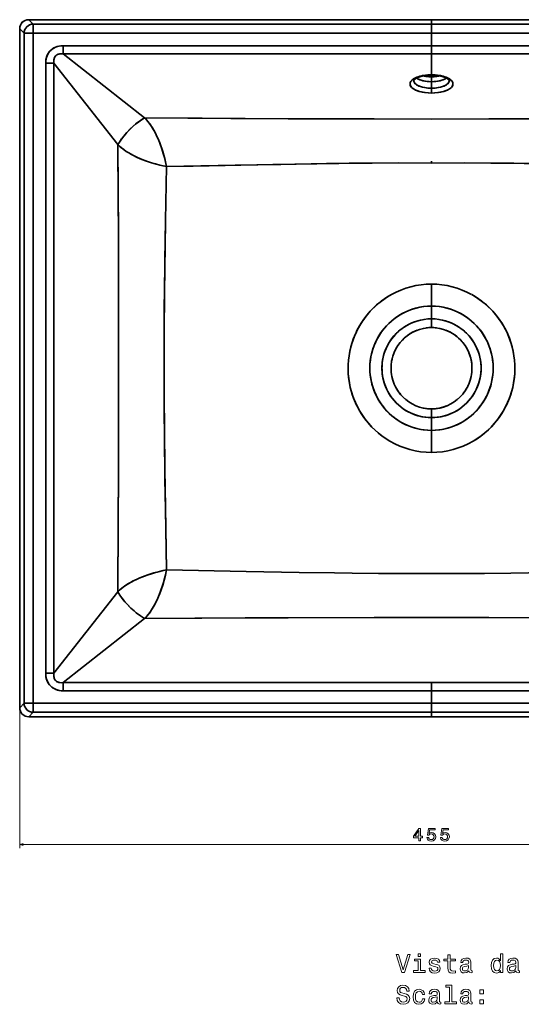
# Model space of a CAD drawing. Extents: x 367 to 1789, y 69 to 1256.
# Tile 1 of 4: x 367 to 644, y 69 to 613. Entities that reach past the tile are written whole.
import ezdxf

# ---------------------------------------------------------------- set-up
doc = ezdxf.new("R2010")
doc.units = 0

msp = doc.modelspace()

# ---------------------------------------------------------------- linework, layer by layer
at = {"color": 7, "lineweight": 35, "ltscale": 0.086727}
for p, q in [((374.4, 610.58), (371.94, 613.03)), ((374.4, 610.58), (371.94, 613.03)), ((366.94, 608.03), (369.4, 605.58)), ((366.94, 608.03), (369.4, 605.58)), ((369.4, 235.37), (366.94, 232.92)), ((369.4, 235.37), (366.94, 232.92)), ((371.94, 227.92), (374.4, 230.38)), ((371.94, 227.92), (374.4, 230.38))]:
    msp.add_line(p, q, dxfattribs=at)
at = {"color": 7, "lineweight": 35}
for p, q in [((371.94, 613.03), (594.5, 613.03)), ((594.5, 613.03), (371.94, 613.03)), ((594.5, 610.58), (374.4, 610.58)), ((594.5, 610.58), (374.4, 610.58)), ((817.06, 613.03), (594.5, 613.03)), ((594.5, 613.03), (817.06, 613.03)), ((814.6, 610.58), (594.5, 610.58)), ((594.5, 610.58), (814.6, 610.58)), ((366.94, 232.92), (366.94, 608.03)), ((366.94, 608.03), (366.94, 232.92)), ((369.4, 605.58), (369.4, 235.37)), ((369.4, 605.58), (369.4, 235.37)), ((374.4, 235.37), (374.4, 605.58)), ((374.4, 605.58), (594.5, 605.58)), ((374.4, 605.58), (594.5, 605.58)), ((374.4, 235.37), (374.4, 605.58)), ((814.6, 605.58), (594.5, 605.58)), ((594.5, 605.58), (814.6, 605.58)), ((594.5, 598.67), (390.93, 598.67)), ((390.93, 598.67), (594.5, 598.67)), ((798.07, 598.67), (594.5, 598.67)), ((594.5, 598.67), (798.07, 598.67)), ((435.97, 558.78), (390.93, 594.14)), ((390.93, 594.14), (594.5, 594.14)), ((594.5, 594.14), (390.93, 594.14)), ((390.93, 594.14), (435.97, 558.78)), ((798.07, 594.14), (594.5, 594.14)), ((594.5, 594.14), (798.07, 594.14)), ((381.31, 589.04), (381.31, 251.91)), ((381.31, 251.91), (381.31, 589.04)), ((385.84, 251.91), (385.84, 589.04)), ((385.84, 589.04), (421.19, 544.01)), ((385.84, 589.04), (385.84, 251.91)), ((421.19, 544.01), (385.84, 589.04)), ((421.19, 296.95), (385.84, 251.91)), ((385.84, 251.91), (421.19, 296.95)), ((390.93, 246.82), (435.97, 282.17)), ((435.97, 282.17), (390.93, 246.82)), ((594.5, 246.82), (390.93, 246.82)), ((390.93, 246.82), (594.5, 246.82)), ((798.07, 246.82), (594.5, 246.82)), ((594.5, 246.82), (798.07, 246.82)), ((390.93, 242.28), (594.5, 242.28)), ((594.5, 242.28), (390.93, 242.28)), ((798.07, 242.28), (594.5, 242.28)), ((594.5, 242.28), (798.07, 242.28)), ((594.5, 235.37), (374.4, 235.37)), ((594.5, 235.37), (374.4, 235.37)), ((594.5, 235.37), (814.6, 235.37)), ((814.6, 235.37), (594.5, 235.37)), ((374.4, 230.38), (594.5, 230.38)), ((374.4, 230.38), (594.5, 230.38)), ((594.5, 230.38), (814.6, 230.38)), ((814.6, 230.38), (594.5, 230.38)), ((594.5, 227.92), (371.94, 227.92)), ((371.94, 227.92), (594.5, 227.92)), ((594.5, 227.92), (817.06, 227.92)), ((817.06, 227.92), (594.5, 227.92))]:
    msp.add_line(p, q, dxfattribs=at)
at = {"color": 7, "lineweight": 35, "ltscale": 0.124973}
for p, q in [((374.4, 605.58), (374.4, 610.58)), ((374.4, 605.58), (374.4, 610.58)), ((594.5, 605.58), (594.5, 610.58)), ((594.5, 610.58), (594.5, 605.58)), ((369.4, 605.58), (374.4, 605.58)), ((369.4, 605.58), (374.4, 605.58)), ((374.4, 235.37), (369.4, 235.37)), ((374.4, 235.37), (369.4, 235.37)), ((374.4, 230.38), (374.4, 235.37)), ((374.4, 230.38), (374.4, 235.37)), ((594.5, 230.38), (594.5, 235.37)), ((594.5, 235.37), (594.5, 230.38))]:
    msp.add_line(p, q, dxfattribs=at)
at = {"color": 7, "lineweight": 35, "ltscale": 0.061325}
for p, q in [((594.5, 613.03), (594.5, 610.58)), ((594.5, 613.03), (594.5, 610.58)), ((594.5, 227.92), (594.5, 230.38)), ((594.5, 227.92), (594.5, 230.38))]:
    msp.add_line(p, q, dxfattribs=at)
at = {"color": 7, "lineweight": 35, "ltscale": 0.172751}
for p, q in [((594.5, 605.58), (594.5, 598.67)), ((594.5, 605.58), (594.5, 598.67)), ((594.5, 242.28), (594.5, 235.37)), ((594.5, 242.28), (594.5, 235.37))]:
    msp.add_line(p, q, dxfattribs=at)
at = {"color": 7, "lineweight": 35, "ltscale": 0.113412}
for p, q in [((390.93, 598.67), (390.93, 594.14)), ((390.93, 594.14), (390.93, 598.67)), ((594.5, 598.67), (594.5, 594.14)), ((594.5, 598.67), (594.5, 594.14)), ((385.84, 589.04), (381.31, 589.04)), ((381.31, 589.04), (385.84, 589.04)), ((381.31, 251.91), (385.84, 251.91)), ((385.84, 251.91), (381.31, 251.91)), ((390.93, 246.82), (390.93, 242.28)), ((390.93, 242.28), (390.93, 246.82)), ((594.5, 246.82), (594.5, 242.28)), ((594.5, 246.82), (594.5, 242.28))]:
    msp.add_line(p, q, dxfattribs=at)
at = {"color": 7, "lineweight": 35, "ltscale": 0.288751}
msp.add_line((594.5, 594.14), (594.5, 582.59), dxfattribs=at)
msp.add_line((594.5, 594.14), (594.5, 582.59), dxfattribs=at)
at = {"color": 7, "lineweight": 35, "ltscale": 0.004634}
msp.add_line((594.5, 582.59), (594.5, 582.4), dxfattribs=at)
at = {"color": 7, "lineweight": 35, "ltscale": 0.004636}
msp.add_line((594.5, 582.59), (594.5, 582.4), dxfattribs=at)
at = {"color": 7, "lineweight": 35, "ltscale": 0.024135}
for p, q in [((594.5, 581.43), (594.5, 582.4)), ((594.5, 582.4), (594.5, 581.43))]:
    msp.add_line(p, q, dxfattribs=at)
at = {"color": 7, "lineweight": 35, "ltscale": 0.066393}
msp.add_line((594.5, 581.43), (594.5, 578.78), dxfattribs=at)
msp.add_line((594.5, 581.43), (594.5, 578.78), dxfattribs=at)
at = {"color": 7, "lineweight": 35, "ltscale": 0.090729}
msp.add_line((594.5, 575.15), (594.5, 578.78), dxfattribs=at)
msp.add_line((594.5, 575.15), (594.5, 578.78), dxfattribs=at)
at = {"color": 7, "lineweight": 35, "ltscale": 0.066391}
msp.add_line((594.5, 575.15), (594.5, 572.49), dxfattribs=at)
msp.add_line((594.5, 575.15), (594.5, 572.49), dxfattribs=at)
at = {"color": 7, "lineweight": 35, "ltscale": 0.000555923}
msp.add_line((447.58, 534.24), (447.59, 534.21), dxfattribs=at)
at = {"color": 7, "lineweight": 35, "ltscale": 0.000257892}
msp.add_line((447.58, 534.24), (447.59, 534.23), dxfattribs=at)
at = {"color": 7, "lineweight": 35, "ltscale": 0.026543}
msp.add_line((594.5, 533.82), (594.5, 534.88), dxfattribs=at)
msp.add_line((594.5, 533.82), (594.5, 534.88), dxfattribs=at)
at = {"color": 7, "lineweight": 35, "ltscale": 0.302872}
msp.add_line((594.5, 454.84), (594.5, 466.96), dxfattribs=at)
msp.add_line((594.5, 454.84), (594.5, 466.96), dxfattribs=at)
at = {"color": 7, "lineweight": 35, "ltscale": 0.176309}
msp.add_line((594.5, 454.84), (594.5, 447.79), dxfattribs=at)
msp.add_line((594.5, 454.84), (594.5, 447.79), dxfattribs=at)
at = {"color": 7, "lineweight": 35, "ltscale": 0.120265}
msp.add_line((594.5, 447.79), (594.5, 442.98), dxfattribs=at)
msp.add_line((594.5, 447.79), (594.5, 442.98), dxfattribs=at)
at = {"color": 7, "lineweight": 35, "ltscale": 0.00909}
msp.add_line((573.71, 428.75), (573.85, 429.08), dxfattribs=at)
at = {"color": 7, "lineweight": 35, "ltscale": 0.006746}
msp.add_line((616.86, 420.48), (616.86, 420.75), dxfattribs=at)
at = {"color": 7, "lineweight": 35, "ltscale": 0.120267}
msp.add_line((594.5, 397.98), (594.5, 393.17), dxfattribs=at)
msp.add_line((594.5, 397.98), (594.5, 393.17), dxfattribs=at)
at = {"color": 7, "lineweight": 35, "ltscale": 0.002763}
msp.add_line((594.5, 397.98), (594.61, 397.98), dxfattribs=at)
at = {"color": 7, "lineweight": 35, "ltscale": 0.176311}
msp.add_line((594.5, 393.17), (594.5, 386.12), dxfattribs=at)
msp.add_line((594.5, 393.17), (594.5, 386.12), dxfattribs=at)
at = {"color": 7, "lineweight": 35, "ltscale": 0.30452}
msp.add_line((594.5, 373.93), (594.5, 386.12), dxfattribs=at)
msp.add_line((594.5, 373.93), (594.5, 386.12), dxfattribs=at)
at = {"color": 7, "lineweight": 35, "ltscale": 0.000478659}
msp.add_line((447.59, 306.73), (447.58, 306.71), dxfattribs=at)
at = {"color": 7, "lineweight": 35, "ltscale": 0.000424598}
msp.add_line((447.59, 306.71), (447.59, 306.73), dxfattribs=at)
at = {"color": 7, "lineweight": 13}
for p, q in [((366.94, 230.92), (366.94, 155.36)), ((366.94, 157.36), (822.06, 157.36))]:
    msp.add_line(p, q, dxfattribs=at)
at = {"color": 7, "lineweight": 35}
for points in [[(390.93, 598.67), (389.87, 598.62), (388.81, 598.48), (387.78, 598.23), (386.75, 597.86), (385.77, 597.37), (384.85, 596.76), (384.03, 596.05), (383.3, 595.23), (382.68, 594.33), (382.18, 593.36), (381.79, 592.34), (381.52, 591.26), (381.36, 590.16), (381.31, 589.04)], [(381.31, 589.04), (381.35, 590.07), (381.48, 591.08), (381.71, 592.08), (382.04, 593.03), (382.47, 593.95), (383, 594.82), (383.59, 595.58), (384.27, 596.27), (385.01, 596.88), (385.82, 597.4), (386.68, 597.83), (387.62, 598.18), (388.6, 598.44), (389.59, 598.6), (390.26, 598.65), (390.93, 598.67)], [(390.93, 594.14), (389.98, 594.2), (389.06, 594.14), (388.61, 594.05), (388.18, 593.92), (387.81, 593.77), (387.46, 593.58), (387.03, 593.26), (386.66, 592.88), (386.35, 592.44), (386.17, 592.09), (386.03, 591.72), (385.91, 591.28), (385.83, 590.83), (385.78, 589.94), (385.84, 589.04)], [(385.84, 589.04), (385.78, 589.99), (385.83, 590.9), (385.92, 591.33), (386.04, 591.75), (386.28, 592.32), (386.62, 592.83), (387.03, 593.26), (387.52, 593.62), (387.87, 593.8), (388.23, 593.94), (388.66, 594.07), (389.11, 594.15), (390.01, 594.2), (390.93, 594.14)], [(594.5, 582.59), (592.84, 582.53), (591.21, 582.38), (589.62, 582.12), (588.12, 581.78), (586.79, 581.36), (585.58, 580.85), (585, 580.55), (584.48, 580.22), (584.05, 579.91), (583.66, 579.58), (583.37, 579.28), (583.13, 578.96), (582.87, 578.53), (582.71, 578.08), (582.64, 577.63), (582.66, 577.2), (582.78, 576.78), (582.97, 576.36), (583.17, 576.05), (583.41, 575.76), (583.75, 575.41), (584.15, 575.09), (584.62, 574.76), (585.15, 574.45), (586.28, 573.92), (587, 573.65), (587.76, 573.41), (589.36, 573.01), (591.03, 572.73), (592.76, 572.56), (594.5, 572.49)], [(594.5, 572.49), (592.61, 572.57), (590.75, 572.77), (588.94, 573.1), (588.06, 573.32), (587.21, 573.58), (586.42, 573.86), (585.68, 574.18), (585.14, 574.46), (584.64, 574.75), (584.04, 575.18), (583.52, 575.64), (583.11, 576.13), (582.82, 576.66), (582.66, 577.21), (582.65, 577.76), (582.78, 578.31), (583.02, 578.8), (583.36, 579.26), (583.8, 579.7), (584.18, 580.01), (584.6, 580.3), (585.14, 580.63), (585.73, 580.92), (586.44, 581.22), (587.18, 581.49), (588.67, 581.92), (589.6, 582.12), (590.55, 582.28), (592.51, 582.51), (594.5, 582.59)], [(594.5, 582.4), (592.78, 582.33), (591.1, 582.16), (589.53, 581.88), (588.11, 581.51), (586.88, 581.06), (586.04, 580.65), (585.41, 580.25), (584.96, 579.86), (584.72, 579.56), (584.64, 579.4), (584.64, 579.35)], [(594.5, 582.59), (596.16, 582.53), (597.79, 582.38), (599.38, 582.12), (600.88, 581.78), (602.21, 581.36), (603.42, 580.85), (604, 580.55), (604.52, 580.22), (604.95, 579.91), (605.34, 579.58), (605.63, 579.28), (605.87, 578.96), (606.13, 578.53), (606.29, 578.08), (606.36, 577.63), (606.34, 577.2), (606.22, 576.78), (606.03, 576.36), (605.83, 576.05), (605.59, 575.76), (605.25, 575.41), (604.85, 575.09), (604.38, 574.76), (603.85, 574.45), (602.72, 573.92), (602, 573.65), (601.24, 573.41), (599.64, 573.01), (597.97, 572.73), (596.24, 572.56), (594.5, 572.49)], [(594.5, 572.49), (596.39, 572.57), (598.25, 572.77), (600.06, 573.1), (600.94, 573.32), (601.79, 573.58), (602.58, 573.86), (603.32, 574.18), (603.86, 574.46), (604.36, 574.75), (604.96, 575.18), (605.48, 575.64), (605.89, 576.13), (606.18, 576.66), (606.34, 577.21), (606.35, 577.76), (606.22, 578.31), (605.98, 578.8), (605.64, 579.26), (605.2, 579.7), (604.82, 580.01), (604.4, 580.3), (603.86, 580.63), (603.27, 580.92), (602.56, 581.22), (601.82, 581.49), (600.33, 581.92), (599.4, 582.12), (598.45, 582.28), (596.49, 582.51), (594.5, 582.59)], [(594.5, 582.4), (596.22, 582.33), (597.9, 582.16), (599.47, 581.88), (600.89, 581.51), (602.12, 581.06), (602.96, 580.65), (603.59, 580.25), (604.04, 579.86), (604.28, 579.56), (604.36, 579.4), (604.36, 579.35)], [(594.5, 575.15), (593.53, 575.18), (592.56, 575.24), (591.66, 575.34), (590.78, 575.48), (589.6, 575.72), (588.49, 576.04), (587.45, 576.43), (586.48, 576.92), (586.04, 577.21), (585.65, 577.51), (585.33, 577.82), (585.06, 578.14), (584.83, 578.54), (584.69, 578.94), (584.64, 579.35)], [(594.5, 578.78), (592.8, 578.85), (591.14, 579.04), (589.53, 579.37), (588.76, 579.58), (588.02, 579.83), (587.34, 580.11), (586.71, 580.42), (586.19, 580.73)], [(594.5, 581.43), (593, 581.5), (591.55, 581.7), (590.17, 582.01)], [(594.5, 581.43), (593.14, 581.49), (591.82, 581.65), (590.58, 581.9), (590.17, 582.01)], [(598.83, 582.01), (598.39, 581.89), (597.16, 581.65), (595.85, 581.49), (594.5, 581.43)], [(594.5, 581.43), (596, 581.5), (597.45, 581.7), (598.83, 582.01)], [(594.5, 578.78), (596.2, 578.85), (597.86, 579.04), (599.47, 579.37), (600.24, 579.58), (600.98, 579.83), (601.66, 580.11), (602.29, 580.42), (602.81, 580.73)], [(594.5, 575.15), (595.47, 575.18), (596.44, 575.24), (597.34, 575.34), (598.22, 575.48), (599.4, 575.72), (600.51, 576.04), (601.55, 576.43), (602.52, 576.92), (602.96, 577.21), (603.35, 577.51), (603.67, 577.82), (603.94, 578.14), (604.17, 578.54), (604.31, 578.94), (604.36, 579.35)], [(421.19, 544.01), (422.08, 545.45), (423.2, 547.08), (424.46, 548.72), (425.96, 550.48), (427.57, 552.18), (429.26, 553.8), (431.01, 555.31), (432.78, 556.69), (434.45, 557.85), (435.97, 558.78)], [(435.97, 558.78), (434.57, 557.93), (433.1, 556.93), (431.39, 555.63), (429.69, 554.19), (427.89, 552.5), (426.17, 550.72), (424.59, 548.87), (423.25, 547.14), (422.08, 545.45), (421.19, 544.01)], [(435.97, 558.78), (483.63, 558.49), (515.34, 558.35), (547.04, 558.24), (594.5, 558.14)], [(435.97, 558.78), (436.91, 557.83), (437.83, 556.77), (438.72, 555.61), (439.37, 554.68), (440.01, 553.7), (441.24, 551.61), (442.4, 549.38), (443.29, 547.46), (444.13, 545.47), (444.91, 543.41), (445.47, 541.82), (445.99, 540.2), (446.93, 536.9), (447.74, 533.51), (448.07, 531.9)], [(594.5, 558.14), (562.85, 558.2), (515.31, 558.35), (467.74, 558.58), (435.97, 558.78)], [(435.97, 558.78), (436.58, 558.18), (437.18, 557.53), (437.84, 556.75), (438.5, 555.91), (439.76, 554.1), (440.43, 553.03), (441.08, 551.91), (441.75, 550.67), (442.4, 549.38), (443.59, 546.76), (444.58, 544.32), (445.48, 541.77), (446.31, 539.14), (447.06, 536.42), (447.71, 533.65), (448.07, 531.9)], [(594.5, 558.14), (626.15, 558.2), (673.69, 558.35), (721.26, 558.58), (753.03, 558.78)], [(753.03, 558.78), (705.37, 558.49), (673.66, 558.35), (641.96, 558.24), (594.5, 558.14)], [(448.07, 531.9), (445.23, 532.5), (442.43, 533.21), (439.69, 534), (437.03, 534.89), (434.46, 535.86), (431.9, 536.96), (429.48, 538.13), (427.22, 539.39), (426.15, 540.04), (425.13, 540.72), (423.86, 541.64), (422.69, 542.58), (421.64, 543.55), (421.19, 544.01)], [(421.19, 296.95), (421.43, 335.78), (421.53, 362.87), (421.6, 393.11), (421.62, 430.18), (421.56, 467.24), (421.48, 491.96), (421.21, 541.46), (421.19, 544.01)], [(448.07, 531.9), (446.21, 532.28), (444.37, 532.7), (442.02, 533.32), (439.72, 534), (437.48, 534.73), (434.7, 535.77), (432.04, 536.89), (429.54, 538.11), (428.35, 538.74), (427.2, 539.4), (425.75, 540.3), (424.4, 541.24), (423.15, 542.2), (422.08, 543.13), (421.19, 544.01)], [(421.19, 544.01), (421.47, 494.44), (421.55, 469.72), (421.61, 432.65), (421.6, 395.59), (421.53, 362.57), (421.42, 335.38), (421.19, 296.95)], [(594.5, 533.81), (576.22, 533.88), (561.62, 533.82), (549.02, 533.69), (536.41, 533.52), (511.18, 533.08), (485.94, 532.59), (448.07, 531.9)], [(448.07, 531.9), (462.76, 532.15), (506.76, 532.99), (531.16, 533.43), (543.36, 533.62), (561.66, 533.82), (576.26, 533.88), (594.5, 533.81)], [(594.5, 533.81), (612.78, 533.88), (627.38, 533.82), (639.98, 533.69), (652.59, 533.52), (677.82, 533.08), (703.06, 532.59), (740.93, 531.9)], [(740.93, 531.9), (726.24, 532.15), (682.24, 532.99), (657.84, 533.43), (645.64, 533.62), (627.34, 533.82), (612.74, 533.88), (594.5, 533.81)], [(448.07, 531.9), (447.56, 502.14), (447.32, 487.28), (447, 464.99), (446.86, 452.01), (446.77, 439.03), (446.71, 421.72), (446.75, 404.42), (446.88, 387.11), (447.15, 364.77), (447.48, 343.73), (448.07, 309.06)], [(448.07, 309.06), (447.5, 342.53), (447.23, 359.25), (446.92, 383.44), (446.81, 395.82), (446.74, 408.18), (446.71, 419.76), (446.73, 431.34), (446.8, 444.49), (446.92, 457.64), (447.21, 479.9), (447.56, 502.17), (448.07, 531.9)], [(571.53, 380.17), (569.29, 381.56), (567.13, 383.08), (565.06, 384.71), (563.09, 386.47), (561.22, 388.32), (559.46, 390.29), (557.82, 392.35), (556.29, 394.49), (554.87, 396.76), (553.58, 399.11), (552.43, 401.52), (551.41, 404), (550.54, 406.54), (549.93, 408.69), (549.42, 410.86), (549.01, 413.06), (548.71, 415.27), (548.52, 417.5), (548.43, 419.95), (548.47, 422.41), (548.63, 424.87), (548.93, 427.31), (549.35, 429.73), (549.85, 431.91), (550.45, 434.06), (551.15, 436.18), (551.95, 438.26), (552.96, 440.56), (554.1, 442.79), (555.36, 444.96), (556.73, 447.06), (558.21, 449.08), (559.8, 451.02), (561.5, 452.87), (563.29, 454.62), (564.96, 456.11), (566.71, 457.5), (568.52, 458.82), (570.39, 460.04), (572.31, 461.17)], [(572.31, 461.17), (570.16, 459.9), (568.08, 458.51), (566.08, 457.01), (564.16, 455.41), (562.33, 453.71), (560.59, 451.91), (558.96, 450.01), (557.43, 448.04), (556, 445.97), (554.69, 443.84), (553.49, 441.63), (552.42, 439.36), (551.46, 437.04), (550.64, 434.67), (549.94, 432.26), (549.37, 429.82), (548.93, 427.34), (548.63, 424.84), (548.46, 422.34), (548.43, 419.82), (548.53, 417.31), (548.77, 414.81), (549.14, 412.32), (549.64, 409.86), (550.28, 407.42), (551.04, 405.03), (551.93, 402.68), (552.95, 400.39), (554.09, 398.15), (555.35, 395.97), (556.72, 393.87), (558.2, 391.84), (559.82, 389.87), (561.54, 388), (563.36, 386.22), (565.27, 384.54), (567.28, 382.97), (569.36, 381.51), (571.53, 380.17)], [(616.69, 461.17), (618.84, 459.9), (620.92, 458.51), (622.92, 457.01), (624.84, 455.41), (626.67, 453.71), (628.41, 451.91), (630.04, 450.01), (631.57, 448.04), (633, 445.97), (634.31, 443.84), (635.51, 441.63), (636.58, 439.36), (637.54, 437.04), (638.36, 434.67), (639.06, 432.26), (639.63, 429.82), (640.07, 427.34), (640.37, 424.84), (640.54, 422.34), (640.57, 419.82), (640.47, 417.31), (640.23, 414.81), (639.86, 412.32), (639.36, 409.86), (638.72, 407.42), (637.96, 405.03), (637.07, 402.68), (636.05, 400.39), (634.91, 398.15), (633.65, 395.97), (632.28, 393.87), (630.8, 391.84), (629.18, 389.87), (627.46, 388), (625.64, 386.22), (623.73, 384.54), (621.72, 382.97), (619.64, 381.51), (617.47, 380.17)], [(617.47, 380.17), (619.71, 381.56), (621.87, 383.08), (623.94, 384.71), (625.91, 386.47), (627.78, 388.32), (629.54, 390.29), (631.18, 392.35), (632.71, 394.49), (634.13, 396.76), (635.42, 399.11), (636.57, 401.52), (637.59, 404), (638.46, 406.54), (639.07, 408.69), (639.58, 410.86), (639.99, 413.06), (640.29, 415.27), (640.48, 417.5), (640.57, 419.95), (640.53, 422.41), (640.37, 424.87), (640.07, 427.31), (639.65, 429.73), (639.15, 431.91), (638.55, 434.06), (637.85, 436.18), (637.05, 438.26), (636.04, 440.56), (634.9, 442.79), (633.64, 444.96), (632.27, 447.06), (630.79, 449.08), (629.2, 451.02), (627.5, 452.87), (625.71, 454.62), (624.04, 456.11), (622.29, 457.5), (620.48, 458.82), (618.61, 460.04), (616.69, 461.17)], [(594.5, 386.12), (592.21, 386.2), (589.94, 386.44), (587.69, 386.83), (585.49, 387.37), (583.33, 388.05), (581.38, 388.81), (579.48, 389.68), (577.62, 390.67), (575.83, 391.78), (574.11, 393), (572.61, 394.2), (571.18, 395.48), (569.83, 396.83), (568.55, 398.26), (567.36, 399.76), (566.25, 401.31), (565.14, 403.1), (564.13, 404.95), (563.23, 406.86), (562.46, 408.82), (561.81, 410.83), (561.32, 412.69), (560.94, 414.57), (560.64, 416.63), (560.47, 418.7), (560.43, 420.77), (560.51, 422.85), (560.72, 424.92), (561.05, 426.98), (561.35, 428.38), (561.7, 429.76), (562.12, 431.14), (562.59, 432.49), (563.41, 434.49), (564.35, 436.43), (565.41, 438.32), (566.58, 440.13), (567.52, 441.42), (568.52, 442.66), (569.58, 443.86), (570.91, 445.22), (572.32, 446.51), (573.81, 447.73), (575.37, 448.86), (576.98, 449.9), (578.64, 450.84), (580.35, 451.69), (581.65, 452.26), (582.97, 452.78), (584.31, 453.23), (585.66, 453.64), (587.84, 454.15), (590.04, 454.53), (592.27, 454.76), (594.5, 454.84)], [(594.5, 454.84), (592.36, 454.76), (590.22, 454.55), (588.11, 454.21), (586.02, 453.73), (583.96, 453.12), (581.95, 452.38), (579.98, 451.52), (578.08, 450.54), (576.23, 449.43), (574.46, 448.21), (572.76, 446.88), (571.15, 445.45), (569.64, 443.92), (568.22, 442.3), (566.91, 440.59), (565.71, 438.81), (564.62, 436.95), (563.65, 435.02), (562.8, 433.04), (562.08, 431), (561.48, 428.93), (561.02, 426.82), (560.69, 424.69), (560.49, 422.54), (560.43, 420.35), (560.51, 418.16), (560.72, 415.98), (561.08, 413.82), (561.57, 411.68), (562.2, 409.58), (562.95, 407.53), (563.83, 405.56), (564.82, 403.64), (565.93, 401.8), (567.16, 400.02), (568.5, 398.33), (569.93, 396.72), (571.47, 395.21), (573.1, 393.79), (574.81, 392.49), (576.59, 391.29), (578.45, 390.21), (580.37, 389.25), (582.35, 388.41), (584.38, 387.7), (586.45, 387.12), (588.55, 386.67), (590.52, 386.37), (592.51, 386.18), (594.5, 386.12)], [(594.5, 386.12), (596.79, 386.2), (599.06, 386.44), (601.31, 386.83), (603.51, 387.37), (605.67, 388.05), (607.62, 388.81), (609.52, 389.68), (611.38, 390.67), (613.17, 391.78), (614.89, 393), (616.39, 394.2), (617.82, 395.48), (619.17, 396.83), (620.45, 398.26), (621.64, 399.76), (622.75, 401.31), (623.86, 403.1), (624.87, 404.95), (625.77, 406.86), (626.54, 408.82), (627.19, 410.83), (627.68, 412.69), (628.06, 414.57), (628.36, 416.63), (628.53, 418.7), (628.57, 420.77), (628.49, 422.85), (628.28, 424.92), (627.95, 426.98), (627.65, 428.38), (627.3, 429.76), (626.88, 431.14), (626.41, 432.49), (625.59, 434.49), (624.65, 436.43), (623.59, 438.32), (622.42, 440.13), (621.48, 441.42), (620.48, 442.66), (619.42, 443.86), (618.09, 445.22), (616.68, 446.51), (615.19, 447.73), (613.63, 448.86), (612.02, 449.9), (610.36, 450.84), (608.65, 451.69), (607.35, 452.26), (606.03, 452.78), (604.69, 453.23), (603.34, 453.64), (601.16, 454.15), (598.96, 454.53), (596.73, 454.76), (594.5, 454.84)], [(594.5, 454.84), (596.64, 454.76), (598.78, 454.55), (600.89, 454.21), (602.98, 453.73), (605.04, 453.12), (607.05, 452.38), (609.02, 451.52), (610.92, 450.54), (612.77, 449.43), (614.54, 448.21), (616.24, 446.88), (617.85, 445.45), (619.36, 443.92), (620.78, 442.3), (622.09, 440.59), (623.29, 438.81), (624.38, 436.95), (625.35, 435.02), (626.2, 433.04), (626.92, 431), (627.52, 428.93), (627.98, 426.82), (628.31, 424.69), (628.51, 422.54), (628.57, 420.35), (628.49, 418.16), (628.28, 415.98), (627.92, 413.82), (627.43, 411.68), (626.8, 409.58), (626.05, 407.53), (625.17, 405.56), (624.18, 403.64), (623.07, 401.8), (621.84, 400.02), (620.5, 398.33), (619.07, 396.72), (617.53, 395.21), (615.9, 393.79), (614.19, 392.49), (612.41, 391.29), (610.55, 390.21), (608.63, 389.25), (606.65, 388.41), (604.62, 387.7), (602.55, 387.12), (600.45, 386.67), (598.48, 386.37), (596.49, 386.18), (594.5, 386.12)], [(594.5, 393.17), (592.61, 393.24), (590.73, 393.44), (588.86, 393.78), (587.03, 394.23), (585.22, 394.81), (583.63, 395.45), (582.07, 396.18), (580.57, 397.01), (579.11, 397.92), (577.72, 398.93), (576.4, 400.02), (575.15, 401.19), (573.98, 402.43), (572.88, 403.75), (571.87, 405.13), (570.78, 406.86), (569.82, 408.67), (569, 410.55), (568.32, 412.48), (567.79, 414.46), (567.44, 416.3), (567.22, 418.16), (567.12, 420.03), (567.15, 421.9), (567.32, 423.77), (567.62, 425.66), (568.05, 427.53), (568.61, 429.36), (569.3, 431.15), (570.18, 433), (571.19, 434.78), (572.33, 436.48), (573.6, 438.09), (574.98, 439.6), (576.35, 440.89), (577.81, 442.09), (579.34, 443.18), (580.94, 444.17), (582.61, 445.05), (584.49, 445.87), (586.42, 446.54), (588.4, 447.08), (590.42, 447.47), (592.45, 447.7), (594.5, 447.79)], [(594.5, 447.79), (592.49, 447.71), (590.5, 447.48), (588.53, 447.11), (586.86, 446.68), (585.24, 446.15), (583.64, 445.51), (582.08, 444.78), (580.57, 443.95), (579.11, 443.03), (578.06, 442.28), (577.06, 441.49), (576.09, 440.66), (575.16, 439.78), (573.76, 438.28), (572.48, 436.68), (571.32, 434.99), (570.29, 433.22), (569.4, 431.38), (568.77, 429.8), (568.23, 428.18), (567.8, 426.53), (567.47, 424.86), (567.25, 423.17), (567.13, 421.18), (567.15, 419.2), (567.31, 417.22), (567.64, 415.2), (568.11, 413.21), (568.73, 411.26), (569.5, 409.37), (570.4, 407.54), (571.41, 405.82), (572.55, 404.19), (573.8, 402.64), (574.96, 401.38), (576.2, 400.2), (577.51, 399.1), (578.89, 398.08), (580.33, 397.15), (582.02, 396.21), (583.76, 395.39), (585.56, 394.7), (587.4, 394.13), (589.35, 393.68), (591.33, 393.36), (593.33, 393.2), (594.5, 393.17)], [(594.5, 393.17), (596.39, 393.24), (598.27, 393.44), (600.14, 393.78), (601.97, 394.23), (603.78, 394.81), (605.37, 395.45), (606.93, 396.18), (608.43, 397.01), (609.89, 397.92), (611.28, 398.93), (612.6, 400.02), (613.85, 401.19), (615.02, 402.43), (616.12, 403.75), (617.13, 405.13), (618.22, 406.86), (619.18, 408.67), (620, 410.55), (620.68, 412.48), (621.21, 414.46), (621.56, 416.3), (621.78, 418.16), (621.88, 420.03), (621.85, 421.9), (621.68, 423.77), (621.38, 425.66), (620.95, 427.53), (620.39, 429.36), (619.7, 431.15), (618.82, 433), (617.81, 434.78), (616.67, 436.48), (615.4, 438.09), (614.02, 439.6), (612.65, 440.89), (611.19, 442.09), (609.66, 443.18), (608.06, 444.17), (606.39, 445.05), (604.51, 445.87), (602.58, 446.54), (600.6, 447.08), (598.58, 447.47), (596.55, 447.7), (594.5, 447.79)], [(594.5, 447.79), (596.51, 447.71), (598.5, 447.48), (600.47, 447.11), (602.14, 446.68), (603.76, 446.15), (605.36, 445.51), (606.92, 444.78), (608.43, 443.95), (609.89, 443.03), (610.94, 442.28), (611.94, 441.49), (612.91, 440.66), (613.84, 439.78), (615.24, 438.28), (616.52, 436.68), (617.68, 434.99), (618.71, 433.22), (619.6, 431.38), (620.23, 429.8), (620.77, 428.18), (621.2, 426.53), (621.53, 424.86), (621.75, 423.17), (621.87, 421.18), (621.85, 419.2), (621.69, 417.22), (621.36, 415.2), (620.89, 413.21), (620.27, 411.26), (619.5, 409.37), (618.6, 407.54), (617.59, 405.82), (616.45, 404.19), (615.2, 402.64), (614.04, 401.38), (612.8, 400.2), (611.49, 399.1), (610.11, 398.08), (608.67, 397.15), (606.98, 396.21), (605.24, 395.39), (603.44, 394.7), (601.6, 394.13), (599.65, 393.68), (597.67, 393.36), (595.67, 393.2), (594.5, 393.17)], [(421.19, 296.95), (421.84, 297.6), (422.54, 298.24), (423.34, 298.91), (424.19, 299.56), (425.97, 300.8), (427.6, 301.79), (429.33, 302.74), (431.94, 304.01), (433.33, 304.63), (436.28, 305.79), (437.84, 306.35), (439.44, 306.87), (441.12, 307.38), (442.83, 307.86), (445.43, 308.5), (448.07, 309.06)], [(448.07, 309.06), (446.21, 308.67), (444.36, 308.25), (442.01, 307.63), (439.7, 306.95), (437.46, 306.22), (435.89, 305.65), (434.36, 305.05), (432.91, 304.44), (431.49, 303.81), (430.15, 303.16), (428.85, 302.49), (426.78, 301.3), (424.87, 300.06), (423.99, 299.42), (423.15, 298.76), (422.08, 297.83), (421.19, 296.95)], [(448.07, 309.06), (447.47, 306.22), (446.77, 303.42), (445.97, 300.69), (445.09, 298.03), (444.11, 295.45), (443.5, 293.98), (442.86, 292.55), (442.2, 291.16), (441.5, 289.83), (440.42, 287.92), (439.28, 286.14), (438.09, 284.52), (437.48, 283.78), (436.86, 283.08), (435.97, 282.17)], [(435.97, 282.17), (436.58, 282.78), (437.18, 283.43), (437.84, 284.2), (438.48, 285.02), (439.16, 285.97), (439.83, 286.96), (441.06, 289.01), (441.74, 290.26), (442.39, 291.56), (443.04, 292.94), (443.66, 294.36), (444.82, 297.28), (445.86, 300.35), (446.37, 302.03), (446.85, 303.74), (447.3, 305.51), (447.72, 307.31), (448.07, 309.06)], [(448.07, 309.06), (492.08, 308.25), (521.39, 307.69), (540.9, 307.37), (550.65, 307.25), (565.28, 307.12), (579.89, 307.08), (594.5, 307.14)], [(594.5, 307.14), (576.22, 307.08), (565.26, 307.12), (550.64, 307.25), (540.89, 307.37), (521.38, 307.69), (492.07, 308.25), (448.07, 309.06)], [(740.93, 309.06), (696.92, 308.25), (667.61, 307.69), (648.1, 307.37), (638.35, 307.25), (623.72, 307.12), (609.11, 307.08), (594.5, 307.14)], [(594.5, 307.14), (612.78, 307.08), (623.74, 307.12), (638.36, 307.25), (648.11, 307.37), (667.62, 307.69), (696.93, 308.25), (740.93, 309.06)], [(421.19, 296.95), (421.42, 296.56), (422.66, 294.63), (423.41, 293.59), (424.74, 291.89), (426.24, 290.16), (427.88, 288.46), (429.6, 286.85), (431.37, 285.35), (433.11, 284.03), (434.76, 282.91), (435.97, 282.17)], [(421.19, 296.95), (421.24, 296.86), (422.33, 295.13), (423.63, 293.3), (425.07, 291.49), (426.66, 289.71), (428.36, 287.99), (430.13, 286.38), (431.91, 284.92), (433.68, 283.62), (434.85, 282.85), (435.97, 282.17)], [(594.5, 282.82), (566.8, 282.76), (515.33, 282.61), (491.54, 282.5), (435.97, 282.17)], [(435.97, 282.17), (499.46, 282.54), (562.85, 282.75), (594.5, 282.82)], [(753.03, 282.17), (689.54, 282.54), (626.15, 282.75), (594.5, 282.82)], [(594.5, 282.82), (622.2, 282.76), (673.67, 282.61), (697.46, 282.5), (753.03, 282.17)], [(381.31, 251.91), (381.33, 251.2), (381.39, 250.5), (381.49, 249.85), (381.62, 249.22), (381.88, 248.35), (382.22, 247.51), (382.63, 246.71), (383.23, 245.81), (383.94, 245), (384.74, 244.28), (385.63, 243.67), (386.64, 243.14), (387.72, 242.75), (388.83, 242.47), (389.97, 242.32), (390.93, 242.28)], [(390.93, 242.28), (389.91, 242.33), (388.9, 242.46), (387.9, 242.69), (386.94, 243.02), (386.02, 243.45), (385.16, 243.97), (384.28, 244.67), (383.5, 245.48), (382.83, 246.38), (382.35, 247.23), (381.96, 248.13), (381.66, 249.06), (381.46, 250), (381.34, 250.95), (381.31, 251.91)], [(385.84, 251.91), (385.78, 250.97), (385.84, 250.05), (385.92, 249.61), (386.04, 249.19), (386.26, 248.68), (386.55, 248.22), (386.9, 247.81), (387.32, 247.47), (387.78, 247.2), (388.3, 246.99), (388.71, 246.88), (389.14, 246.8), (390.04, 246.75), (390.93, 246.82)], [(390.93, 246.82), (389.99, 246.75), (389.08, 246.81), (388.65, 246.9), (388.23, 247.02), (387.72, 247.23), (387.26, 247.52), (386.85, 247.87), (386.51, 248.28), (386.23, 248.75), (386.02, 249.26), (385.91, 249.67), (385.83, 250.1), (385.78, 251), (385.84, 251.91)]]:
    msp.add_lwpolyline(points, dxfattribs=at)
at = {"color": 7, "lineweight": 13}
for points in [[(587.58, 159.36), (588.49, 159.36), (588.49, 161.1), (589.49, 161.1), (589.49, 161.9), (588.49, 161.9), (588.49, 166.21), (587.57, 166.21), (584.51, 161.99), (584.51, 161.1), (587.58, 161.1)], [(585.35, 161.9), (587.58, 165.04), (587.58, 161.9)], [(592, 161.19), (592.22, 160.36), (592.71, 159.72), (593.44, 159.31), (594.37, 159.16), (595.39, 159.34), (596.18, 159.84), (596.69, 160.62), (596.88, 161.63), (596.71, 162.57), (596.22, 163.31), (595.47, 163.78), (594.49, 163.95), (593.73, 163.83), (593.15, 163.5), (593.43, 165.38), (596.5, 165.38), (596.5, 166.21), (592.76, 166.21), (592.2, 162.5), (593.01, 162.5), (593.59, 162.97), (594.34, 163.15), (594.98, 163.03), (595.48, 162.71), (595.79, 162.22), (595.9, 161.58), (595.79, 160.95), (595.47, 160.45), (594.97, 160.14), (594.34, 160.03), (593.8, 160.1), (593.39, 160.33), (593.09, 160.69), (592.94, 161.19)], [(599.47, 161.19), (599.69, 160.36), (600.19, 159.72), (600.91, 159.31), (601.84, 159.16), (602.86, 159.34), (603.66, 159.84), (604.16, 160.62), (604.35, 161.63), (604.18, 162.57), (603.7, 163.31), (602.94, 163.78), (601.96, 163.95), (601.21, 163.83), (600.62, 163.5), (600.9, 165.38), (603.97, 165.38), (603.97, 166.21), (600.23, 166.21), (599.67, 162.5), (600.48, 162.5), (601.06, 162.97), (601.81, 163.15), (602.46, 163.03), (602.95, 162.71), (603.26, 162.22), (603.37, 161.58), (603.26, 160.95), (602.94, 160.45), (602.45, 160.14), (601.81, 160.03), (601.28, 160.1), (600.86, 160.33), (600.56, 160.69), (600.41, 161.19)], [(581.34, 96.62), (578.84, 88.1), (576.26, 96.62), (574.89, 96.62), (578.12, 86.6), (579.56, 86.6), (582.71, 96.62)], [(588.4, 87.67), (588.4, 94.08), (585.15, 94.08), (585.15, 93), (587.14, 93), (587.14, 87.67), (584.54, 87.67), (584.54, 86.6), (591.03, 86.6), (591.03, 87.67)], [(588.45, 96.95), (587.11, 96.95), (587.11, 95.51), (588.45, 95.51)], [(596.99, 91.11), (595.77, 91.4), (594.86, 91.73), (594.56, 92.41), (594.64, 92.88), (594.95, 93.23), (595.44, 93.45), (596.14, 93.53), (596.82, 93.45), (597.35, 93.19), (597.7, 92.8), (597.84, 92.28), (599.08, 92.28), (599.08, 92.31), (598.87, 93.24), (598.28, 93.98), (597.35, 94.44), (596.14, 94.61), (594.92, 94.44), (594.02, 93.97), (593.46, 93.26), (593.29, 92.37), (593.42, 91.5), (593.82, 90.9), (594.49, 90.46), (595.45, 90.16), (596.86, 89.82), (597.73, 89.46), (597.96, 89.17), (598.04, 88.73), (597.91, 88.2), (597.57, 87.8), (597.01, 87.54), (596.26, 87.45), (595.47, 87.54), (594.89, 87.84), (594.5, 88.33), (594.34, 89.01), (593.12, 89.01), (593.32, 87.86), (593.91, 87.02), (594.85, 86.52), (596.14, 86.33), (597.5, 86.52), (598.49, 87.02), (599.1, 87.83), (599.31, 88.88), (599.15, 89.79), (598.71, 90.41), (597.97, 90.81)], [(603.58, 93), (603.58, 89.12), (603.66, 87.87), (604.07, 87.01), (604.87, 86.5), (606.24, 86.33), (607.74, 86.4), (607.74, 87.5), (606.65, 87.41), (605.65, 87.52), (605.12, 87.88), (604.89, 88.49), (604.85, 89.34), (604.85, 93), (607.74, 93), (607.74, 94.08), (604.85, 94.08), (604.85, 96.34), (603.58, 96.34), (603.58, 94.08), (601.39, 94.08), (601.39, 93)], [(615.15, 87.61), (615.15, 87.57), (615.22, 87.08), (615.44, 86.73), (616.34, 86.46), (617.05, 86.57), (617.05, 87.55), (616.75, 87.51), (616.34, 87.7), (616.27, 88.27), (616.27, 92.28), (616.1, 93.3), (615.6, 94.02), (614.72, 94.46), (613.48, 94.61), (612.27, 94.44), (611.37, 93.95), (610.81, 93.19), (610.62, 92.18), (610.62, 92.09), (611.76, 92.09), (611.86, 92.7), (612.18, 93.13), (612.7, 93.39), (613.43, 93.49), (614.14, 93.42), (614.64, 93.2), (614.95, 92.83), (615.05, 92.31), (614.99, 91.7), (614.76, 91.4), (614.18, 91.26), (613.1, 91.14), (611.86, 90.88), (610.98, 90.42), (610.47, 89.7), (610.31, 88.63), (610.45, 87.68), (610.9, 86.98), (611.62, 86.53), (612.61, 86.37), (613.95, 86.67)], [(632.66, 87.8), (632.66, 86.6), (633.92, 86.6), (633.92, 96.95), (632.67, 96.95), (632.67, 93.16), (631.7, 94.25), (631.11, 94.51), (630.44, 94.61), (629.21, 94.33), (628.26, 93.52), (627.64, 92.22), (627.43, 90.48), (627.64, 88.73), (628.26, 87.42), (629.21, 86.6), (630.44, 86.33), (631.11, 86.43), (631.72, 86.69)], [(630.65, 93.48), (631.49, 93.27), (632.12, 92.71), (632.5, 91.77), (632.64, 90.48), (632.5, 89.17), (632.12, 88.23), (631.49, 87.65), (630.65, 87.47), (629.86, 87.65), (629.26, 88.23), (628.85, 89.18), (628.72, 90.48), (628.85, 91.76), (629.26, 92.7), (629.86, 93.27)], [(641.17, 87.61), (641.17, 87.57), (641.24, 87.08), (641.46, 86.73), (642.37, 86.46), (643.07, 86.57), (643.07, 87.55), (642.77, 87.51), (642.37, 87.7), (642.3, 88.27), (642.3, 92.28), (642.12, 93.3), (641.62, 94.02), (640.74, 94.46), (639.5, 94.61), (638.29, 94.44), (637.4, 93.95), (636.83, 93.19), (636.65, 92.18), (636.65, 92.09), (637.79, 92.09), (637.89, 92.7), (638.2, 93.13), (638.72, 93.39), (639.46, 93.49), (640.16, 93.42), (640.67, 93.2), (640.97, 92.83), (641.07, 92.31), (641.01, 91.7), (640.78, 91.4), (640.21, 91.26), (639.13, 91.14), (637.89, 90.88), (637.01, 90.42), (636.49, 89.7), (636.33, 88.63), (636.47, 87.68), (636.92, 86.98), (637.64, 86.53), (638.64, 86.37), (639.98, 86.67)], [(615, 89.31), (614.83, 88.56), (614.37, 87.99), (613.68, 87.61), (612.83, 87.48), (612.28, 87.55), (611.89, 87.78), (611.65, 88.19), (611.57, 88.75), (611.63, 89.25), (611.86, 89.61), (612.79, 90.02), (613.95, 90.19), (615, 90.54)], [(641.03, 89.31), (640.85, 88.56), (640.39, 87.99), (639.7, 87.61), (638.85, 87.48), (638.3, 87.55), (637.91, 87.78), (637.67, 88.19), (637.6, 88.75), (637.66, 89.25), (637.89, 89.61), (638.81, 90.02), (639.98, 90.19), (641.03, 90.54)], [(576.56, 72.63), (575.25, 72.63), (575.54, 71.1), (576.26, 69.97), (577.37, 69.3), (578.87, 69.05), (580.35, 69.28), (581.46, 69.92), (582.17, 70.91), (582.43, 72.22), (582.21, 73.4), (581.6, 74.17), (580.62, 74.67), (579.31, 75.05), (578.19, 75.32), (577.45, 75.64), (577.04, 76.1), (576.91, 76.82), (577.04, 77.47), (577.41, 77.96), (577.99, 78.29), (578.78, 78.4), (579.59, 78.26), (580.22, 77.87), (580.64, 77.22), (580.84, 76.34), (582.15, 76.34), (582.15, 76.37), (581.92, 77.73), (581.24, 78.73), (580.18, 79.37), (578.74, 79.58), (577.44, 79.37), (576.43, 78.76), (575.78, 77.83), (575.55, 76.62), (575.74, 75.54), (576.29, 74.8), (577.15, 74.31), (578.33, 73.94), (579.5, 73.6), (580.38, 73.29), (580.91, 72.83), (581.1, 72.08), (580.93, 71.31), (580.48, 70.74), (579.8, 70.38), (578.92, 70.26), (577.94, 70.42), (577.19, 70.88), (576.72, 71.63)], [(589.46, 74.5), (590.71, 74.5), (590.45, 75.65), (589.83, 76.56), (588.87, 77.12), (587.61, 77.34), (586.23, 77.05), (585.18, 76.24), (584.51, 74.93), (584.28, 73.17), (584.5, 71.43), (585.15, 70.13), (586.17, 69.33), (587.57, 69.05), (588.81, 69.27), (589.77, 69.87), (590.44, 70.82), (590.72, 72.09), (589.51, 72.09), (589.3, 71.29), (588.89, 70.68), (588.32, 70.31), (587.61, 70.19), (586.73, 70.38), (586.1, 70.95), (585.71, 71.89), (585.58, 73.22), (585.71, 74.51), (586.11, 75.45), (586.76, 76.03), (587.61, 76.23), (588.36, 76.1), (588.92, 75.77), (589.3, 75.22)], [(597.8, 70.33), (597.8, 70.29), (597.87, 69.8), (598.09, 69.46), (599, 69.18), (599.7, 69.3), (599.7, 70.28), (599.4, 70.23), (599, 70.42), (598.92, 71), (598.92, 75), (598.75, 76.03), (598.25, 76.75), (597.37, 77.18), (596.13, 77.34), (594.92, 77.16), (594.02, 76.67), (593.46, 75.91), (593.28, 74.9), (593.28, 74.82), (594.41, 74.82), (594.51, 75.42), (594.83, 75.85), (595.35, 76.11), (596.09, 76.21), (596.79, 76.14), (597.3, 75.92), (597.6, 75.55), (597.7, 75.03), (597.64, 74.43), (597.41, 74.12), (596.83, 73.98), (595.75, 73.86), (594.51, 73.6), (593.64, 73.14), (593.12, 72.42), (592.96, 71.36), (593.1, 70.41), (593.55, 69.7), (594.27, 69.25), (595.26, 69.09), (596.6, 69.4)], [(604.4, 78.6), (604.4, 70.39), (601.79, 70.39), (601.79, 69.33), (608.26, 69.33), (608.26, 70.39), (605.67, 70.39), (605.67, 79.67), (602.41, 79.67), (602.41, 78.6)], [(615.15, 70.33), (615.15, 70.29), (615.22, 69.8), (615.44, 69.46), (616.34, 69.18), (617.05, 69.3), (617.05, 70.28), (616.75, 70.23), (616.34, 70.42), (616.27, 71), (616.27, 75), (616.1, 76.03), (615.6, 76.75), (614.72, 77.18), (613.48, 77.34), (612.27, 77.16), (611.37, 76.67), (610.81, 75.91), (610.62, 74.9), (610.62, 74.82), (611.76, 74.82), (611.86, 75.42), (612.18, 75.85), (612.7, 76.11), (613.43, 76.21), (614.14, 76.14), (614.64, 75.92), (614.95, 75.55), (615.05, 75.03), (614.99, 74.43), (614.76, 74.12), (614.18, 73.98), (613.1, 73.86), (611.86, 73.6), (610.98, 73.14), (610.47, 72.42), (610.31, 71.36), (610.45, 70.41), (610.9, 69.7), (611.62, 69.25), (612.61, 69.09), (613.95, 69.4)], [(621.21, 74.92), (623.2, 74.92), (623.2, 77.06), (621.21, 77.06)], [(597.66, 72.03), (597.48, 71.29), (597.02, 70.71), (596.33, 70.33), (595.48, 70.2), (594.93, 70.28), (594.54, 70.51), (594.3, 70.91), (594.23, 71.47), (594.28, 71.98), (594.51, 72.34), (595.44, 72.74), (596.6, 72.91), (597.66, 73.26)], [(615, 72.03), (614.83, 71.29), (614.37, 70.71), (613.68, 70.33), (612.83, 70.2), (612.28, 70.28), (611.89, 70.51), (611.65, 70.91), (611.57, 71.47), (611.63, 71.98), (611.86, 72.34), (612.79, 72.74), (613.95, 72.91), (615, 73.26)], [(621.21, 69.33), (623.2, 69.33), (623.2, 71.47), (621.21, 71.47)]]:
    msp.add_lwpolyline(points, close=True, dxfattribs=at)
msp.add_lwpolyline([(368.88, 157.88), (366.94, 157.36), (368.88, 156.85)], dxfattribs=at)
at = {"color": 7, "lineweight": 35}
for centre, radius, start, end in [((371.94, 608.04), 5, 89.9943, 180.0057), ((371.94, 608.03), 5, 89.9981, 180.0019), ((374.4, 605.58), 5, 90.0309, 179.9692), ((594.65, 420.96), 46, 90.1809, 119.0481), ((594.65, 420.96), 46, 90.1817, 119.0479), ((594.35, 420.96), 46, 60.9521, 89.8183), ((594.35, 420.96), 46, 60.9519, 89.8191), ((594.64, 420.48), 22.5, 90.35, 180), ((594.64, 420.48), 22.5, 90.3501, 179.9999), ((594.65, 420.47), 22.51, 110.893, 139.917), ((594.64, 420.4), 22.58, 90.3632, 97.6696), ((594.36, 420.48), 22.5, 360, 89.65), ((594.36, 420.48), 22.5, 0.0001, 89.6499), ((594.36, 420.39), 22.59, 82.7585, 89.6359), ((594.35, 420.46), 22.52, 40.6816, 68.9305), ((594.64, 420.48), 22.5, 165.8249, 171.4748), ((594.33, 420.47), 22.54, 6.2574, 22.1056), ((594.66, 420.48), 22.52, 175.6179, 179.9969), ((594.71, 420.48), 22.57, 180.0124, 188.2918), ((594.64, 420.48), 22.5, 180, 269.65), ((594.64, 420.48), 22.5, 180, 269.65), ((594.36, 420.48), 22.5, 270.35, 360), ((594.36, 420.48), 22.5, 270.35, 0), ((594.29, 420.48), 22.58, 351.9404, 359.9871), ((594.65, 420.49), 22.51, 207.4404, 228.6505), ((594.34, 420.49), 22.52, 311.6177, 335.4214), ((594.64, 420.48), 22.5, 256.1005, 262.5972), ((594.64, 420.5), 22.52, 264.8918, 269.6468), ((594.35, 420.52), 22.54, 276.9016, 291.9644), ((594.65, 419.9), 45.96, 239.8012, 269.8139), ((594.65, 419.9), 45.97, 239.8013, 269.8123), ((594.35, 419.9), 45.97, 270.1877, 300.1987), ((594.35, 419.9), 45.96, 270.1861, 300.1988), ((374.4, 235.38), 5, 180.0309, 269.9692), ((371.94, 232.92), 5, 179.9943, 270.0057), ((371.94, 232.92), 5, 179.9981, 270.0019)]:
    msp.add_arc(centre, radius, start, end, dxfattribs=at)
for centre, major_axis, ratio, start_param, end_param in [((374.4, 605.58), (3.54, 3.54), 0.999562, 0.785618, 2.355976), ((594.64, 579.35), (10, 0), 0.420494, 3.141593, 4.698642), ((594.64, 582.98), (10, 0), 0.420494, 3.706401, 4.698642), ((594.36, 582.98), (10, 0), 0.420494, 4.726136, 5.718377), ((594.36, 579.35), (10, 0), 0.420494, 4.726136, 6.283185), ((374.4, 235.37), (-3.54, 3.54), 0.999562, 0.785617, 2.355976)]:
    msp.add_ellipse(centre, major_axis=major_axis, ratio=ratio, start_param=start_param, end_param=end_param, dxfattribs=at)

doc.saveas('drawing.dxf')
